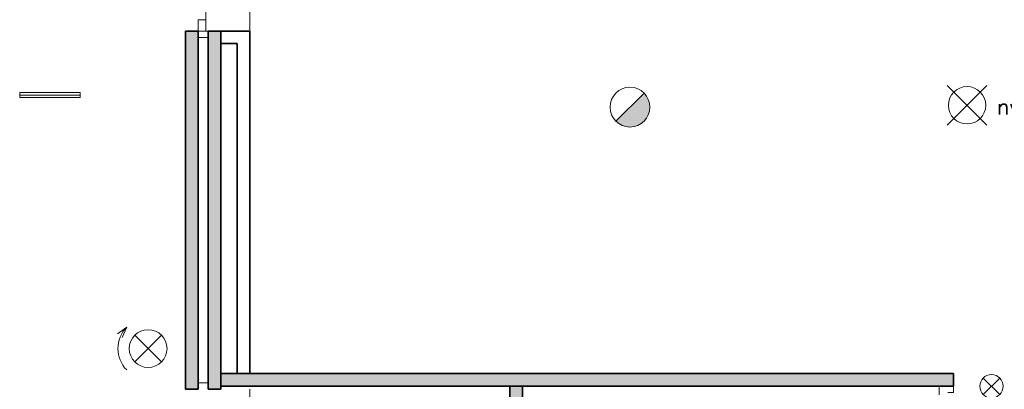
# Model space of a CAD drawing. Header units: millimetres. Extents: x -13022 to 1371524, y -38729 to 632593.
# Tile 238 of 256: x 495621 to 503428, y 594724 to 597654. Entities that reach past the tile are written whole.
import ezdxf
from ezdxf.lldxf.tags import DXFTag

# ---------------------------------------------------------------- set-up
doc = ezdxf.new("R2010")
doc.units = ezdxf.units.MM
doc.header["$LTSCALE"] = 35
for name, color, linetype, lineweight in [('A LIJN 1', 1, 'Continuous', 20), ('A LIJN 2', 2, 'Continuous', 35), ('A LIJN 5', 5, 'Continuous', 13), ('A LIJN 9', 252, 'Continuous', 18), ('Al65----_beveiliging-inst', 92, 'Continuous', 9), ('brandveiligheid voorzieningen', 10, 'Continuous', 9)]:
    doc.layers.add(name, color=color, linetype=linetype, lineweight=lineweight)
doc.styles.add('Algemeen', font='simplex.shx', dxfattribs={"height": 2.5})
tags = doc.linetypes.add('DIVIDE2', pattern=[0.625, 0.25, -0.125, 0, -0.125, 0, -0.125]).pattern_tags.tags
tags[14:15] = [DXFTag(74, 4), DXFTag(75, 0), DXFTag(340, '0'), DXFTag(46, 1.0), DXFTag(50, 0.0), DXFTag(44, 0.0), DXFTag(45, 0.0)]
tags[12:13] = [DXFTag(74, 4), DXFTag(75, 0), DXFTag(340, '0'), DXFTag(46, 1.0), DXFTag(50, 0.0), DXFTag(44, 0.0), DXFTag(45, 0.0)]
tags[10:11] = [DXFTag(74, 4), DXFTag(75, 0), DXFTag(340, '0'), DXFTag(46, 1.0), DXFTag(50, 0.0), DXFTag(44, 0.0), DXFTag(45, 0.0)]
tags[8:9] = [DXFTag(74, 4), DXFTag(75, 0), DXFTag(340, '0'), DXFTag(46, 1.0), DXFTag(50, 0.0), DXFTag(44, 0.0), DXFTag(45, 0.0)]
tags[6:7] = [DXFTag(74, 4), DXFTag(75, 0), DXFTag(340, '0'), DXFTag(46, 1.0), DXFTag(50, 0.0), DXFTag(44, 0.0), DXFTag(45, 0.0)]
tags[4:5] = [DXFTag(74, 4), DXFTag(75, 0), DXFTag(340, '0'), DXFTag(46, 1.0), DXFTag(50, 0.0), DXFTag(44, 0.0), DXFTag(45, 0.0)]

# ---------------------------------------------------------------- blocks, each defined once
blk = doc.blocks.new('Nevenindicator')
at = {"layer": 'Al65----_beveiliging-inst', "color": 92, "ltscale": 0.7}
for p, q in [((159.1855845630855, -81.93500571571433), (161.3709309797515, -79.74965929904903)), ((159.1855845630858, -79.7496592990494), (161.3709309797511, -81.93500571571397))]:
    blk.add_line(p, q, dxfattribs=at)
blk.add_circle((160.2782577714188, -80.84233250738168), 1.545273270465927, dxfattribs=at)
blk = doc.blocks.new('Brandmelder')
at = {"layer": 'brandveiligheid voorzieningen'}
blk.add_hatch(color=256, dxfattribs=at).paths.add_polyline_path([(76.61761215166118, -89.8017357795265, 0.198912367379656), (75.84758572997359, -87.94272754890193), (72.12956926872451, -91.66074401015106, 0.6681786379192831)])
blk.add_line((72.12956926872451, -91.66074401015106), (75.84758572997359, -87.94272754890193), dxfattribs=at)
blk.add_circle((73.98857749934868, -89.8017357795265), 2.629034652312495, dxfattribs=at)
blk = doc.blocks.new('Noodverlichting')
at = {"layer": 'Al65----_beveiliging-inst', "color": 92}
for p, q in [((163.9986781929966, -62.36368555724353), (158.7538467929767, -57.11885415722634)), ((158.7538467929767, -62.36368555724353), (163.9986781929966, -57.11885415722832))]:
    blk.add_line(p, q, dxfattribs=at)
blk.add_circle((161.3762624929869, -59.74126985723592), 2.472437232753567, dxfattribs=at)
at = {"layer": 'Al65----_beveiliging-inst', "color": 7, "style": 'Algemeen'}
blk.add_text('nv', height=2.062753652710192, dxfattribs=at).set_placement((165.3264006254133, -60.95963843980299))
blk = doc.blocks.new('Flitslicht')
at = {"layer": 'Al65----_beveiliging-inst', "color": 92, "linetype": 'Continuous'}
for p, q in [((4.511093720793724e-09, 565.0301902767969), (-120.3901309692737, 475.8443004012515)), ((4.511093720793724e-09, 565.0301902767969), (-59.66796684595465, 427.59787849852)), ((105.9431606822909, 105.9431606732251), (459.087029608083, 459.0870295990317)), ((105.9431606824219, 459.0870295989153), (459.0870296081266, 105.9431606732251))]:
    blk.add_line(p, q, dxfattribs=at)
blk.add_circle((282.5150951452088, 282.5150951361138), 249.7104244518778, dxfattribs=at)
blk.add_arc((282.5150951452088, 282.5150951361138), 399.5366791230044, 135.0000000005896, 224.9999999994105, dxfattribs=at)

msp = doc.modelspace()

# ---------------------------------------------------------------- hatches: boundary and pattern name
at = {"layer": 'A LIJN 9', "ltscale": 0.1}
h = msp.add_hatch(color=256, dxfattribs=at)
h.dxf.hatch_style = 1
h.paths.add_polyline_path([(497036.0616183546, 597563.7705270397), (496936.0612398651, 597563.7705270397), (496936.0612398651, 594723.7704400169), (497036.0616183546, 594723.7704400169)])
h.paths.add_polyline_path([(497216.0647815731, 597563.7705270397), (497116.0644030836, 597563.7705270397), (497116.0644030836, 594723.7704400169), (497216.0647815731, 594723.7704400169)])
h = msp.add_hatch(color=256, dxfattribs=at)
h.dxf.hatch_style = 1
h.paths.add_polyline_path([(503026.0650700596, 594847.7919642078), (497216.0647815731, 594847.7919642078), (497216.0647815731, 594747.7915886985), (503026.0641193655, 594747.7915886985)])
h = msp.add_hatch(color=256, dxfattribs=at)
h.dxf.hatch_style = 1
h.paths.add_polyline_path([(499607.0654756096, 594747.7915886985), (499507.0650971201, 594747.7915886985), (499507.0650971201, 591988.7698833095), (499337.0650238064, 591988.7698833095), (499337.0650238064, 591888.7695078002), (499607.0654756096, 591888.7695078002)])

# ---------------------------------------------------------------- linework, layer by layer
at = {"layer": 'A LIJN 1', "color": 1, "linetype": 'DIVIDE2'}
msp.add_line((495621.0655039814, 597055.784470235), (496101.0650342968, 597055.784470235), dxfattribs=at)
at = {"layer": 'A LIJN 2'}
for p, q in [((496936.0612398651, 594723.7704400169), (496936.0612398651, 597563.7705270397)), ((497036.0616183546, 597563.7705270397), (496936.0612398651, 597563.7705270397)), ((497036.0616183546, 594723.7704400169), (497036.0616183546, 597563.7705270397)), ((497116.0644030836, 594723.7704400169), (497116.0644030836, 597563.7705270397)), ((497216.0647815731, 597563.7705270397), (497116.0644030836, 597563.7705270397)), ((497216.0647815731, 597563.7705270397), (497446.0652745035, 597563.7705270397)), ((497216.0647815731, 594723.7704400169), (497216.0647815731, 597563.7705270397)), ((497446.0652745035, 597563.7705270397), (497446.0652745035, 594847.7919642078)), ((497216.0647815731, 597463.7701515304), (497346.0648930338, 597463.7701515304)), ((497346.0648930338, 597463.7701515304), (497346.0648930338, 594847.7919642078)), ((497216.0647815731, 594847.7919642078), (503026.0650700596, 594847.7919642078)), ((503026.0650700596, 594847.7919642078), (503026.0641193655, 594747.7915886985)), ((497216.0638278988, 594747.7915886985), (503026.0641193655, 594747.7915886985)), ((499507.0650971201, 594747.7915886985), (499507.0650971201, 591988.7698833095)), ((499607.0654756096, 594747.7915886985), (499607.0654756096, 591888.7695078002)), ((497036.0616183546, 594723.7704400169), (496936.0612398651, 594723.7704400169)), ((497216.0647815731, 594723.7704400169), (497116.0644030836, 594723.7704400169))]:
    msp.add_line(p, q, dxfattribs=at)
at = {"layer": 'A LIJN 5', "linetype": 'Continuous'}
for p, q in [((497446.0652745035, 600088.7700919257), (497446.0652745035, 597563.7705270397)), ((497096.0620379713, 599998.7661246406), (497096.0620379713, 597653.7668649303)), ((497096.0620379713, 597563.768619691), (497116.0644030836, 597563.7705270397)), ((497036.0616183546, 597513.7712899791), (497116.0644030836, 597513.7712899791)), ((497036.0616183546, 594773.769671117), (497116.0644030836, 594773.769671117)), ((497446.0652745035, 592198.7699274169), (497446.0652745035, 594723.7704400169))]:
    msp.add_line(p, q, dxfattribs=at)
for points, invisible_edges in [([(502981.0649937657, 594697.792351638), (502912.0647526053, 594680.7921532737), (502912.0647526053, 594747.7915886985)], 13), ([(503026.0650700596, 594747.7915886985), (503026.0650700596, 594697.792351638), (502981.0649937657, 594697.792351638)], 12)]:
    msp.add_3dface(points, dxfattribs=dict(at, invisible_edges=invisible_edges))

# ---------------------------------------------------------------- block references
at = {"ltscale": 0.1, "xscale": 60, "yscale": 60, "zscale": 60}
msp.add_blockref('Noodverlichting', (493449.9928061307, 600559.795343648), dxfattribs=at)
at = {"xscale": 0.599999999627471, "yscale": 0.599999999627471, "zscale": 0.599999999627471}
msp.add_blockref('Flitslicht', (496469.8182935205, 594877.0699234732), dxfattribs=at)
at = {"layer": 'Al65----_beveiliging-inst', "xscale": 60, "yscale": 60, "zscale": 60}
for name, p in [('Brandmelder', (496020.7438192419, 602348.662328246)), ('Nevenindicator', (493709.3697885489, 599598.331533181))]:
    msp.add_blockref(name, p, dxfattribs=at)

# ---------------------------------------------------------------- meshes
at = {"layer": 'A LIJN 1', "color": 1, "linetype": 'Continuous'}
mesh = msp.add_polyface(dxfattribs=at)
corners = [(495621.0655039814, 597035.7897345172), (496101.0650342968, 597035.7897345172), (496101.0650342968, 597075.7792059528), (495621.0655039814, 597075.7792059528)]
mesh.append_faces([[corners[k] for k in face] for face in [(0, 1, 2, 3)]], dxfattribs={"color": 1})
at = {"layer": 'A LIJN 5', "linetype": 'Continuous'}
mesh = msp.add_polyface(dxfattribs=at)
corners = [(497036.0616183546, 597563.768619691), (497096.0620379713, 597563.768619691), (497096.0620379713, 597653.7668649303), (497036.0616183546, 597653.7668649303)]
mesh.append_faces([[corners[k] for k in face] for face in [(0, 1, 2, 3)]])

doc.saveas('drawing.dxf')
